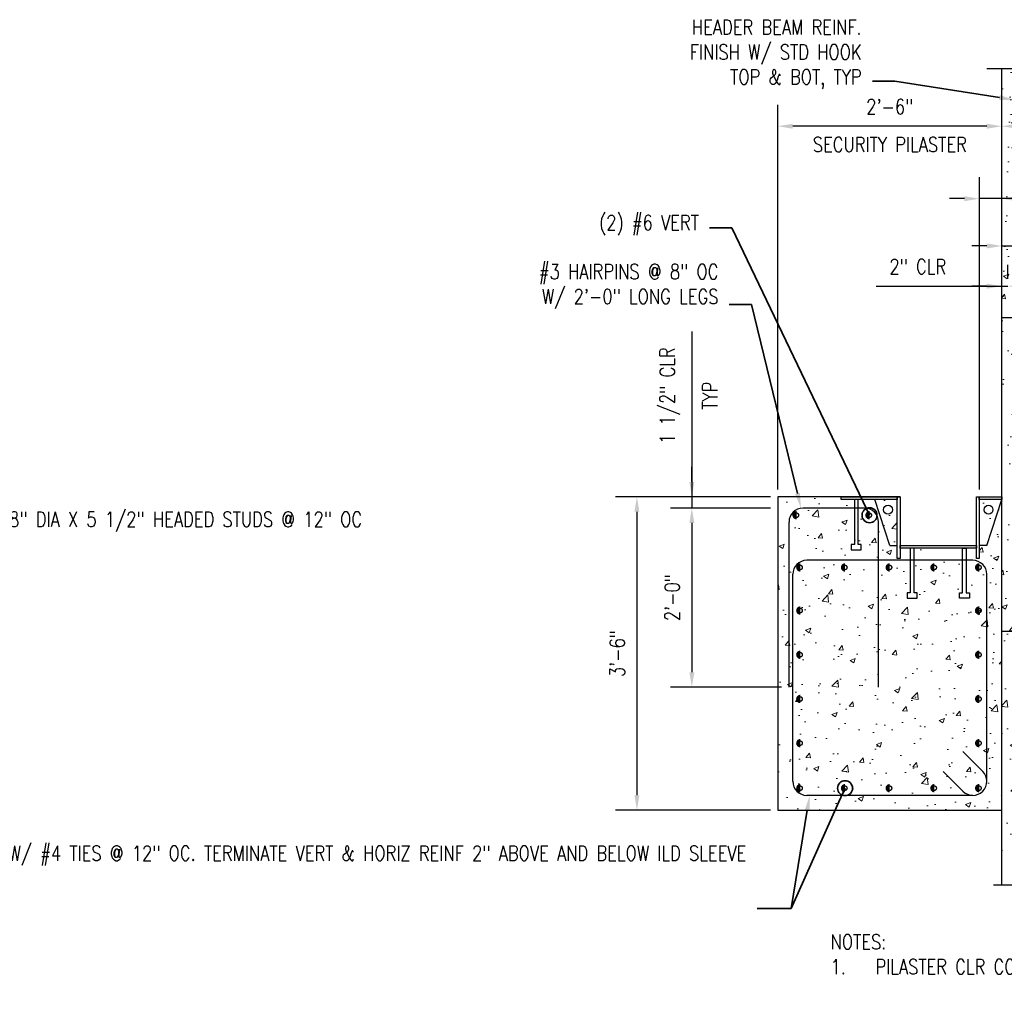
# Model space of a CAD drawing. Header units: inches. Extents: x -807 to 1010, y -1035 to -30.
# Tile 20 of 56: x 18 to 150, y -329 to -198. Entities that reach past the tile are written whole.
import ezdxf
from ezdxf import colors
from ezdxf.entities.mleader import LeaderData, LeaderLine
from ezdxf.math import Vec2, Vec3

# ---------------------------------------------------------------- set-up
doc = ezdxf.new("R2010")
doc.units = ezdxf.units.IN
doc.header["$MEASUREMENT"] = 0
doc.header["$PDMODE"] = 2
doc.layers.get('Defpoints').update_dxf_attribs({"color": 243})
doc.layers.add('A-WALL-PATT', color=9, linetype='Continuous', lineweight=18, true_color=0x808080)
for name, color, linetype in [('S-ANNO-DIMS', 1, 'Continuous'), ('S-DETL-HVY', 4, 'Continuous'), ('S-DETL-MEDM', 3, 'Continuous')]:
    doc.layers.add(name, color=color, linetype=linetype)
doc.layers.add('S-ANNO-NOTE', color=2, linetype='Continuous', lineweight=35)
doc.styles.add('Annotative', font='romans.shx', dxfattribs={"width": 0.8, "height": 0.125})
doc.dimstyles.new('Annotative', dxfattribs={"dimscale": 0, "dimtxt": 0.125, "dimasz": 0.125, "dimexe": 0.179688, "dimexo": 0.0625, "dimgap": 0.09, "dimtad": 1, "dimdec": 3, "dimzin": 3, "dimdsep": 46, "dimlunit": 4, "dimtxsty": 'Annotative', "dimcen": 0.09, "dimclrd": 1, "dimclre": 1, "dimclrt": 2, "dimazin": 2, "dimtfac": 1, "dimtdec": 3, "dimtmove": 1, "dimatfit": 3, "dimfxl": 1, "dimtfill": 1, "dimfrac": 2, "dimtolj": 1, "dimtzin": 0, "dimarcsym": 0})

# ---------------------------------------------------------------- blocks, each defined once
blk = doc.blocks.new('*D54')
at = {"layer": 'Defpoints', "color": 0, "transparency": 16777216}
for p in [(119.31, -261.65), (107.78, -263.15), (119.31, -263.15)]:
    blk.add_point(p, dxfattribs=at)
at = {"layer": 'S-ANNO-DIMS', "color": 1, "lineweight": -2, "transparency": 16777216}
for p, q in [((107.78, -239.48), (107.78, -261.65)), ((107.78, -259.65), (107.78, -257.65)), ((118.31, -261.65), (104.91, -261.65)), ((107.78, -261.65), (107.78, -263.15)), ((107.78, -261.65), (107.78, -263.15)), ((118.31, -263.15), (104.91, -263.15)), ((107.78, -265.15), (107.78, -267.15))]:
    blk.add_line(p, q, dxfattribs=at)
at = {"layer": 'S-ANNO-DIMS', "color": 1, "transparency": 16777216}
for points in [[(107.45, -259.65), (108.12, -259.65), (107.78, -261.65)], [(107.45, -265.15), (108.12, -265.15), (107.78, -263.15)]]:
    blk.add_solid(points, dxfattribs=at)
at = {"layer": 'S-ANNO-DIMS', "color": 2, "transparency": 16777216, "insert": (110.22, -248.08), "char_height": 2, "attachment_point": 5, "rotation": 90, "style": 'Annotative', "bg_fill": 3, "box_fill_scale": 1.25, "bg_fill_color": 256, "bg_fill_true_color": 13158600, "bg_fill_transparency": 0}
blk.add_mtext('\\A1;TYP', dxfattribs=at)
at = {"layer": 'S-ANNO-DIMS', "color": 2, "transparency": 16777216, "insert": (104.82, -248.08), "char_height": 2, "attachment_point": 5, "rotation": 90, "style": 'Annotative', "bg_fill": 3, "box_fill_scale": 1.25, "bg_fill_color": 256, "bg_fill_true_color": 13158600, "bg_fill_transparency": 0}
blk.add_mtext('\\A1;1 1/2" CLR', dxfattribs=at)
blk = doc.blocks.new('*D49')
at = {"layer": 'Defpoints', "color": 0, "transparency": 16777216}
for p in [(119.31, -263.15), (107.78, -287.15), (120.81, -287.15)]:
    blk.add_point(p, dxfattribs=at)
at = {"layer": 'S-ANNO-DIMS', "color": 1, "lineweight": -2, "transparency": 16777216}
for p, q in [((118.31, -263.15), (104.91, -263.15)), ((107.78, -265.15), (107.78, -285.15)), ((119.81, -287.15), (104.91, -287.15))]:
    blk.add_line(p, q, dxfattribs=at)
at = {"layer": 'S-ANNO-DIMS', "color": 1, "transparency": 16777216}
for points in [[(107.45, -265.15), (108.12, -265.15), (107.78, -263.15)], [(107.45, -285.15), (108.12, -285.15), (107.78, -287.15)]]:
    blk.add_solid(points, dxfattribs=at)
at = {"layer": 'S-ANNO-DIMS', "color": 2, "transparency": 16777216, "insert": (105.15, -275.15), "char_height": 2, "attachment_point": 5, "rotation": 90, "style": 'Annotative', "bg_fill": 3, "box_fill_scale": 1.25, "bg_fill_color": 256, "bg_fill_true_color": 13158600, "bg_fill_transparency": 0}
blk.add_mtext('\\A1;2\'-0"', dxfattribs=at)
blk = doc.blocks.new('*D50')
at = {"layer": 'Defpoints', "color": 0, "transparency": 16777216}
for p in [(119.31, -261.65), (100.42, -303.65), (119.31, -303.65)]:
    blk.add_point(p, dxfattribs=at)
at = {"layer": 'S-ANNO-DIMS', "color": 1, "lineweight": -2, "transparency": 16777216}
for p, q in [((118.31, -261.65), (97.54, -261.65)), ((100.42, -263.65), (100.42, -301.65)), ((118.31, -303.65), (97.54, -303.65))]:
    blk.add_line(p, q, dxfattribs=at)
at = {"layer": 'S-ANNO-DIMS', "color": 1, "transparency": 16777216}
for points in [[(100.09, -263.65), (100.75, -263.65), (100.42, -261.65)], [(100.09, -301.65), (100.75, -301.65), (100.42, -303.65)]]:
    blk.add_solid(points, dxfattribs=at)
at = {"layer": 'S-ANNO-DIMS', "color": 2, "transparency": 16777216, "insert": (97.79, -282.65), "char_height": 2, "attachment_point": 5, "rotation": 90, "style": 'Annotative', "bg_fill": 3, "box_fill_scale": 1.25, "bg_fill_color": 256, "bg_fill_true_color": 13158600, "bg_fill_transparency": 0}
blk.add_mtext('\\A1;3\'-6"', dxfattribs=at)
blk = doc.blocks.new('*D51')
at = {"layer": 'Defpoints', "color": 0, "transparency": 16777216}
for p in [(146.31, -221.69), (149.31, -237.65), (146.31, -261.65)]:
    blk.add_point(p, dxfattribs=at)
at = {"layer": 'S-ANNO-DIMS', "color": 1, "lineweight": -2, "transparency": 16777216}
for p, q in [((146.31, -260.65), (146.31, -218.82)), ((149.31, -236.65), (149.31, -218.82)), ((144.31, -221.69), (142.31, -221.69)), ((149.31, -221.69), (146.31, -221.69)), ((149.31, -221.69), (146.31, -221.69)), ((158.95, -221.69), (149.31, -221.69)), ((151.31, -221.69), (153.31, -221.69))]:
    blk.add_line(p, q, dxfattribs=at)
at = {"layer": 'S-ANNO-DIMS', "color": 1, "transparency": 16777216}
for points in [[(144.31, -221.36), (144.31, -222.03), (146.31, -221.69)], [(151.31, -221.36), (151.31, -222.03), (149.31, -221.69)]]:
    blk.add_solid(points, dxfattribs=at)
at = {"layer": 'S-ANNO-DIMS', "color": 2, "transparency": 16777216, "insert": (156.4, -219.06), "char_height": 2, "attachment_point": 5, "style": 'Annotative', "bg_fill": 3, "box_fill_scale": 1.25, "bg_fill_color": 256, "bg_fill_true_color": 13158600, "bg_fill_transparency": 0}
blk.add_mtext('\\A1;3"', dxfattribs=at)
blk = doc.blocks.new('*D52')
at = {"layer": 'Defpoints', "color": 0, "transparency": 16777216}
for p in [(119.31, -211.99), (149.31, -237.65), (119.31, -261.65)]:
    blk.add_point(p, dxfattribs=at)
at = {"layer": 'S-ANNO-DIMS', "color": 1, "lineweight": -2, "transparency": 16777216}
for p, q in [((119.31, -260.65), (119.31, -209.11)), ((149.31, -236.65), (149.31, -209.11)), ((147.31, -211.99), (121.31, -211.99))]:
    blk.add_line(p, q, dxfattribs=at)
at = {"layer": 'S-ANNO-DIMS', "color": 1, "transparency": 16777216}
for points in [[(121.31, -211.65), (121.31, -212.32), (119.31, -211.99)], [(147.31, -211.65), (147.31, -212.32), (149.31, -211.99)]]:
    blk.add_solid(points, dxfattribs=at)
at = {"layer": 'S-ANNO-DIMS', "color": 2, "transparency": 16777216, "insert": (134.31, -209.36), "char_height": 2, "attachment_point": 5, "style": 'Annotative', "bg_fill": 3, "box_fill_scale": 1.25, "bg_fill_color": 256, "bg_fill_true_color": 13158600, "bg_fill_transparency": 0}
blk.add_mtext('\\A1;2\'-6"', dxfattribs=at)
at = {"layer": 'S-ANNO-DIMS', "color": 2, "transparency": 16777216, "insert": (134.31, -214.43), "char_height": 2, "attachment_point": 5, "style": 'Annotative', "bg_fill": 3, "box_fill_scale": 1.25, "bg_fill_color": 256, "bg_fill_true_color": 13158600, "bg_fill_transparency": 0}
blk.add_mtext('\\A1;SECURITY PILASTER', dxfattribs=at)
blk = doc.blocks.new('*D53')
at = {"layer": 'Defpoints', "color": 0, "transparency": 16777216}
for p in [(191.31, -211.99), (149.31, -237.65), (191.31, -249.65)]:
    blk.add_point(p, dxfattribs=at)
at = {"layer": 'S-ANNO-DIMS', "color": 1, "lineweight": -2, "transparency": 16777216}
for p, q in [((149.31, -236.65), (149.31, -209.11)), ((191.31, -248.65), (191.31, -209.11)), ((151.31, -211.99), (189.31, -211.99))]:
    blk.add_line(p, q, dxfattribs=at)
at = {"layer": 'S-ANNO-DIMS', "color": 1, "transparency": 16777216}
for points in [[(151.31, -211.65), (151.31, -212.32), (149.31, -211.99)], [(189.31, -211.65), (189.31, -212.32), (191.31, -211.99)]]:
    blk.add_solid(points, dxfattribs=at)
at = {"layer": 'S-ANNO-DIMS', "color": 2, "transparency": 16777216, "char_height": 2, "attachment_point": 5, "style": 'Annotative', "bg_fill": 3, "box_fill_scale": 1.25, "bg_fill_color": 256, "bg_fill_true_color": 13158600, "bg_fill_transparency": 0}
for s, insert in [('\\A1;3\'-6"', (170.31, -209.36)), ('\\A1;PILASTER', (170.31, -214.43))]:
    blk.add_mtext(s, dxfattribs=dict(at, insert=insert))
blk = doc.blocks.new('*D47')
at = {"layer": 'Defpoints', "color": 0, "transparency": 16777216}
for p in [(152.06, -228.03), (149.31, -237.65), (152.06, -241.53)]:
    blk.add_point(p, dxfattribs=at)
at = {"layer": 'S-ANNO-DIMS', "color": 1, "lineweight": -2, "transparency": 16777216}
for p, q in [((149.31, -236.65), (149.31, -225.16)), ((152.06, -240.53), (152.06, -225.16)), ((147.31, -228.03), (145.31, -228.03)), ((149.31, -228.03), (152.06, -228.03)), ((149.31, -228.03), (152.06, -228.03)), ((174.11, -228.03), (152.06, -228.03)), ((154.06, -228.03), (156.06, -228.03))]:
    blk.add_line(p, q, dxfattribs=at)
at = {"layer": 'S-ANNO-DIMS', "color": 1, "transparency": 16777216}
for points in [[(147.31, -227.7), (147.31, -228.37), (149.31, -228.03)], [(154.06, -227.7), (154.06, -228.37), (152.06, -228.03)]]:
    blk.add_solid(points, dxfattribs=at)
at = {"layer": 'S-ANNO-DIMS', "color": 2, "transparency": 16777216, "insert": (165.39, -225.07), "char_height": 2, "attachment_point": 5, "style": 'Annotative', "bg_fill": 3, "box_fill_scale": 1.25, "bg_fill_color": 256, "bg_fill_true_color": 13158600, "bg_fill_transparency": 0}
blk.add_mtext('\\A1;2 3/4" CLR', dxfattribs=at)
blk = doc.blocks.new('_Origin')
at = {"color": 0, "linetype": 'ByBlock', "lineweight": -2}
blk.add_line((0, 0), (-1, 0), dxfattribs=at)
blk.add_circle((0, 0), 0.5, dxfattribs=at)
blk = doc.blocks.new('*D56')
at = {"layer": 'Defpoints', "color": 0, "transparency": 16777216}
for p in [(150.15, -233.42), (150.15, -233.42), (149.31, -234.61)]:
    blk.add_point(p, dxfattribs=at)
at = {"layer": 'S-ANNO-DIMS', "color": 1, "lineweight": -2, "transparency": 16777216}
for p, q in [((150.15, -232.42), (150.15, -230.55)), ((132.5, -233.42), (149.31, -233.42)), ((147.31, -233.42), (145.31, -233.42)), ((149.31, -233.42), (150.15, -233.42)), ((149.31, -233.42), (150.15, -233.42)), ((152.15, -233.42), (154.15, -233.42))]:
    blk.add_line(p, q, dxfattribs=at)
at = {"layer": 'S-ANNO-DIMS', "color": 1, "transparency": 16777216}
for points in [[(147.31, -233.09), (147.31, -233.75), (149.31, -233.42)], [(152.15, -233.09), (152.15, -233.75), (150.15, -233.42)]]:
    blk.add_solid(points, dxfattribs=at)
at = {"layer": 'S-ANNO-DIMS', "color": 2, "transparency": 16777216, "insert": (138.06, -230.79), "char_height": 2, "attachment_point": 5, "style": 'Annotative', "bg_fill": 3, "box_fill_scale": 1.25, "bg_fill_color": 256, "bg_fill_true_color": 13158600, "bg_fill_transparency": 0}
blk.add_mtext('\\A1;2" CLR', dxfattribs=at)

msp = doc.modelspace()

# ---------------------------------------------------------------- hatches: boundary and pattern name
at = {"layer": 'A-WALL-PATT'}
h = msp.add_hatch(dxfattribs=at)
h.set_pattern_fill('AR-CONC', color=8, style=0)
h.paths.add_polyline_path([(191.30786, -204.26705), (171.03069, -204.26705), (171.03069, -202.23589), (169.58296, -206.43751), (169.58296, -204.26705), (149.30786, -204.26705), (149.30786, -237.65201), (191.30786, -237.65201)])
h = msp.add_hatch(dxfattribs=at)
h.set_pattern_fill('AR-CONC', color=8, style=0)
h.paths.add_polyline_path([(191.30786, -250.65201), (190.80786, -250.65201), (190.80786, -237.65201), (149.30786, -237.65201), (149.30786, -279.65201), (153.29977, -279.65201), (155.29977, -281.65201), (161.29977, -281.65201), (163.29977, -279.65201), (191.30786, -279.65201)])
h = msp.add_hatch(dxfattribs=at)
h.set_pattern_fill('AR-CONC', color=8, style=0)
h.set_pattern_definition([(50, (0, -12), (7.1726, -0.62752), [0.75, -8.25]), (355, (0, -12), (-1.38751, 7.52192), [0.6, -6.6]), (100.4514, (0.598, -12.052), (5.78509, 6.8944), [0.6374, -7.01142]), (46.1842, (0, -10), (10.67241, -1.6552), [1.125, -12.375]), (96.6356, (0.889, -10.138), (9.34662, 9.7412), [0.9561, -10.51714]), (351.184, (0, -10), (9.34662, 9.7412), [0.9, -9.9]), (21, (1, -10.5), (5.96907, -4.02619), [0.75, -8.25]), (326, (1, -10.5), (2.43315, 7.2515), [0.6, -6.6]), (71.4514, (1.4974, -10.8355), (8.40222, 3.22531), [0.6374, -7.01142]), (37.5, (0, -12), (0.121599, 3.328939), [0, -6.52, 0, -6.7, 0, -6.625]), (7.5, (0, -12), (2.630695, 3.944117), [0, -3.82, 0, -6.37, 0, -2.525]), (327.5, (-2.23, -12), (5.338224, -0.225549), [0, -2.5, 0, -7.8, 0, -10.35]), (317.5, (-3.23, -12), (5.83186, 1.00105), [0, -3.25, 0, -5.18, 0, -7.35])])
h.paths.add_polyline_path([(149.30786, -262.02701), (146.30786, -262.02701), (146.30786, -269.90201), (145.93286, -269.90201), (145.93286, -268.52701), (135.68286, -268.52701), (135.68286, -269.90201), (135.30786, -269.90201), (135.30786, -262.02701), (128.18286, -262.02701), (128.18286, -261.65201), (119.30786, -261.65201), (119.30786, -303.65201), (149.30786, -303.65201)])
h = msp.add_hatch(dxfattribs=at)
h.set_pattern_fill('AR-CONC', color=8, style=0)
h.paths.add_polyline_path([(167.30786, -279.65201), (163.29977, -279.65201), (161.29977, -281.65201), (155.29977, -281.65201), (153.29977, -279.65201), (149.30786, -279.65201), (149.30786, -313.63163), (157.52321, -313.63163), (157.52321, -315.80209), (158.97094, -311.60046), (158.97094, -313.63163), (167.30786, -313.63163)])
at = {"layer": 'S-DETL-MEDM'}
h = msp.add_hatch(color=256, dxfattribs=at)
h.dxf.hatch_style = 1
h.paths.add_polyline_path([(131.96947, -264.11168, 1), (131.21947, -264.11168, 1)])
h = msp.add_hatch(color=256, dxfattribs=at)
h.dxf.hatch_style = 1
h.paths.add_polyline_path([(122.69802, -271.11168, 1), (121.94802, -271.11168, 1)])
h = msp.add_hatch(color=256, dxfattribs=at)
h.dxf.hatch_style = 1
h.paths.add_polyline_path([(128.69044, -271.11168, 1), (127.94044, -271.11168, 1)])
h = msp.add_hatch(color=256, dxfattribs=at)
h.dxf.hatch_style = 1
h.paths.add_polyline_path([(134.68286, -271.11168, 1), (133.93286, -271.11168, 1)])
h = msp.add_hatch(color=256, dxfattribs=at)
h.dxf.hatch_style = 1
h.paths.add_polyline_path([(140.67527, -271.11168, 1), (139.92527, -271.11168, 1)])
h = msp.add_hatch(color=256, dxfattribs=at)
h.dxf.hatch_style = 1
h.paths.add_polyline_path([(146.66769, -271.11168, 1), (145.91769, -271.11168, 1)])
h = msp.add_hatch(color=256, dxfattribs=at)
h.dxf.hatch_style = 1
h.paths.add_polyline_path([(122.69802, -276.88668, 1), (121.94802, -276.88668, 1)])
h = msp.add_hatch(color=256, dxfattribs=at)
h.dxf.hatch_style = 1
h.paths.add_polyline_path([(146.66769, -276.88668, 1), (145.91769, -276.88668, 1)])
h = msp.add_hatch(color=256, dxfattribs=at)
h.dxf.hatch_style = 1
h.paths.add_polyline_path([(122.69802, -282.81168, 1), (121.94802, -282.81168, 1)])
h = msp.add_hatch(color=256, dxfattribs=at)
h.dxf.hatch_style = 1
h.paths.add_polyline_path([(146.66769, -282.81168, 1), (145.91769, -282.81168, 1)])
h = msp.add_hatch(color=256, dxfattribs=at)
h.dxf.hatch_style = 1
h.paths.add_polyline_path([(122.69802, -288.73668, 1), (121.94802, -288.73668, 1)])
h = msp.add_hatch(color=256, dxfattribs=at)
h.dxf.hatch_style = 1
h.paths.add_polyline_path([(146.66769, -288.73668, 1), (145.91769, -288.73668, 1)])
h = msp.add_hatch(color=256, dxfattribs=at)
h.dxf.hatch_style = 1
h.paths.add_polyline_path([(122.69802, -294.66168, 1), (121.94802, -294.66168, 1)])
h = msp.add_hatch(color=256, dxfattribs=at)
h.dxf.hatch_style = 1
h.paths.add_polyline_path([(146.66769, -294.66168, 1), (145.91769, -294.66168, 1)])
h = msp.add_hatch(color=256, dxfattribs=at)
h.dxf.hatch_style = 1
h.paths.add_polyline_path([(122.69802, -300.69234, 1), (121.94802, -300.69234, 1)])
h = msp.add_hatch(color=256, dxfattribs=at)
h.dxf.hatch_style = 1
h.paths.add_polyline_path([(128.69044, -300.69234, 1), (127.94044, -300.69234, 1)])
h = msp.add_hatch(color=256, dxfattribs=at)
h.dxf.hatch_style = 1
h.paths.add_polyline_path([(134.68286, -300.69234, 1), (133.93286, -300.69234, 1)])
h = msp.add_hatch(color=256, dxfattribs=at)
h.dxf.hatch_style = 1
h.paths.add_polyline_path([(140.67527, -300.69234, 1), (139.92527, -300.69234, 1)])
h = msp.add_hatch(color=256, dxfattribs=at)
h.dxf.hatch_style = 1
h.paths.add_polyline_path([(146.66769, -300.69234, 1), (145.91769, -300.69234, 1)])

# ---------------------------------------------------------------- linework, layer by layer
at = {"layer": 'S-DETL-HVY'}
for p, q in [((149.30786, -313.63163), (149.30786, -237.65201)), ((216.30414, -237.65201), (149.30786, -237.65201)), ((135.68286, -261.65201), (119.30786, -261.65201)), ((119.30786, -261.65201), (119.30786, -303.65201)), ((135.68286, -268.15201), (145.93286, -268.15201)), ((149.30786, -279.65201), (153.29977, -279.65201)), ((119.30786, -303.65201), (149.30786, -303.65201))]:
    msp.add_line(p, q, dxfattribs=at)
for points in [[(147.30786, -204.26705), (169.58296, -204.26705), (169.58296, -206.43751), (171.03069, -202.23589), (171.03069, -204.26705), (193.30579, -204.26705)], [(148.19648, -313.63163), (157.52321, -313.63163), (157.52321, -315.80209), (158.97094, -311.60046), (158.97094, -313.63163), (168.88233, -313.63163)]]:
    msp.add_lwpolyline(points, dxfattribs=at)
at = {"layer": 'S-DETL-MEDM'}
for p, q in [((130.92786, -263.15201), (122.68786, -263.15201)), ((120.80786, -287.15201), (120.80786, -265.03201)), ((132.80786, -287.15201), (132.80786, -265.03201)), ((134.30786, -268.15201), (135.30786, -268.15201)), ((147.30786, -268.15201), (146.30786, -268.15201)), ((145.42786, -270.15201), (123.18786, -270.15201)), ((121.30786, -299.77201), (121.30786, -272.03201)), ((147.30786, -299.77201), (147.30786, -272.03201)), ((149.31558, -289.65201), (149.30786, -289.65201)), ((146.75722, -298.44265), (144.10687, -295.7923)), ((144.0985, -301.10137), (141.44815, -298.45102)), ((145.42786, -301.65201), (123.18786, -301.65201))]:
    msp.add_line(p, q, dxfattribs=at)
at = {"layer": 'S-DETL-MEDM', "const_width": 0.75}
for points in [[(131.59447, -263.92418, 1), (131.59447, -264.29918, 1)], [(122.32302, -270.92418, 1), (122.32302, -271.29918, 1)], [(128.31544, -270.92418, 1), (128.31544, -271.29918, 1)], [(134.30786, -270.92418, 1), (134.30786, -271.29918, 1)], [(140.30027, -270.92418, 1), (140.30027, -271.29918, 1)], [(146.29269, -270.92418, 1), (146.29269, -271.29918, 1)], [(122.32302, -276.69918, 1), (122.32302, -277.07418, 1)], [(146.29269, -276.69918, 1), (146.29269, -277.07418, 1)], [(122.32302, -282.62418, 1), (122.32302, -282.99918, 1)], [(146.29269, -282.62418, 1), (146.29269, -282.99918, 1)], [(122.32302, -288.54918, 1), (122.32302, -288.92418, 1)], [(146.29269, -288.54918, 1), (146.29269, -288.92418, 1)], [(122.32302, -294.47418, 1), (122.32302, -294.84918, 1)], [(146.29269, -294.47418, 1), (146.29269, -294.84918, 1)], [(122.32302, -300.50484, 1), (122.32302, -300.87984, 1)], [(128.31544, -300.50484, 1), (128.31544, -300.87984, 1)], [(134.30786, -300.50484, 1), (134.30786, -300.87984, 1)], [(140.30027, -300.50484, 1), (140.30027, -300.87984, 1)], [(146.29269, -300.50484, 1), (146.29269, -300.87984, 1)]]:
    msp.add_lwpolyline(points, format="xyb", dxfattribs=at)
at = {"layer": 'S-DETL-MEDM'}
for points in [[(135.68286, -268.15201), (145.93286, -268.15201), (145.93286, -268.52701), (135.68286, -268.52701)], [(136.63169, -275.24795), (137.98402, -275.24795), (137.98402, -274.52701), (137.55786, -274.52701), (137.55786, -268.52701), (137.05786, -268.52701), (137.05786, -274.52701), (136.63169, -274.52701)], [(144.98402, -275.24795), (143.63169, -275.24795), (143.63169, -274.52701), (144.05786, -274.52701), (144.05786, -268.52701), (144.55786, -268.52701), (144.55786, -274.52701), (144.98402, -274.52701)]]:
    msp.add_lwpolyline(points, close=True, dxfattribs=at)
for centre in [(134.07428, -263.37351), (147.54143, -263.37351)]:
    msp.add_circle(centre, 0.5975, dxfattribs=at)
for centre, start, end in [((122.68786, -265.03201), 90, 180), ((130.92786, -265.03201), 0, 90), ((123.18786, -272.03201), 90, 180), ((145.42786, -272.03201), 0, 90), ((145.42786, -299.77201), 225, 45), ((123.18786, -299.77201), 180, 270)]:
    msp.add_arc(centre, 1.88, start, end, dxfattribs=at)

# ---------------------------------------------------------------- texts
at = {"layer": 'S-ANNO-NOTE', "lineweight": -3, "insert": (126.37575, -320.28085), "char_height": 2, "attachment_point": 1, "style": 'Annotative'}
msp.add_mtext('NOTES:\\P\\pxi-3,l3,t3;1.^IPILASTER CLR COVERS ARE TO TIES.', dxfattribs=at)

# ---------------------------------------------------------------- leaders
at = {"layer": 'S-ANNO-NOTE', "lineweight": -3}
ml = msp.add_multileader_mtext('Standard', dxfattribs=at)
ml.set_content('\\A1;\\pxi-3,l4,t4;HEADER BEAM REINF.\\P\\pi0,l0,tz;{\\A0;FINISH W/ STD HOOK\\PTOP & BOT, TYP}', color=256, style='Annotative')
ml.set_leader_properties(color=1, linetype='ByLayer', lineweight=-1)
ml.build(insert=Vec2(0, 0))
ml.multileader.update_dxf_attribs({"text_right_attachment_type": 3, "dogleg_length": 0.125, "arrow_head_size": 2, "scale": 16})
ctx = ml.context
ctx.base_point, ctx.scale, ctx.char_height, ctx.arrow_head_size, ctx.landing_gap_size, ctx.plane_origin = Vec3(102.88812, -198.89849), 16, 2, 2, 1.44, Vec3(132.59225, -179.40741)
ctx.right_attachment, ctx.text_align_type = 3, 2
notes = []
notes.append((ctx, [(1, (1, 1, 0), (134.97209, -205.94611), (-1, 0), 2.99445, [(1, [(150.99042, -208.45686)], 0, [])])]))
ctx.mtext.insert, ctx.mtext.width, ctx.mtext.alignment, ctx.mtext.flow_direction = Vec3(130.53764, -197.70802), 43.038049, 3, 5
ml = msp.add_multileader_mtext('Standard', dxfattribs=at)
ml.set_content('\\A1;PL 1/2 X 13" X CONT W/ (2) 7/8" DIA X 5 1/2" HEADED STUDS @ 12" OC', color=256, style='Annotative')
ml.set_leader_properties(color=1, linetype='ByLayer', lineweight=-1)
ml.build(insert=Vec2(0, 0))
ml.multileader.update_dxf_attribs({"text_right_attachment_type": 3, "dogleg_length": 0.125, "arrow_head_size": 2, "scale": 16})
ctx = ml.context
ctx.base_point, ctx.scale, ctx.char_height, ctx.arrow_head_size, ctx.landing_gap_size, ctx.plane_origin = Vec3(-22.25604, -264.66267), 16, 2, 2, 1.44, Vec3(-37.24442, -312.86833)
ctx.right_attachment = 3
notes.append((ctx, [(1, (1, 1, 0), (-24.25604, -264.66267), (1, 0), 2, [(1, [(-35.97352, -250.65201)], 0, [])])]))
ctx.mtext.insert, ctx.mtext.width, ctx.mtext.flow_direction = Vec3(-20.81604, -263.66267), 43.038049, 5
for ctx, leaders in notes:
    for number, flags, end, landing, length, lines in leaders:
        leader = LeaderData()
        leader.index, (leader.has_last_leader_line, leader.has_dogleg_vector, leader.attachment_direction) = number, flags
        leader.last_leader_point, leader.dogleg_vector, leader.dogleg_length = Vec3(end), Vec3(landing), length
        for number, points, colour, breaks in lines:
            line = LeaderLine()
            line.index, line.vertices, line.color, line.breaks = number, Vec3.list(points), colors.encode_raw_color(colour), breaks
            leader.lines.append(line)
        ctx.leaders.append(leader)

# ---------------------------------------------------------------- next in the draw order: dimensions: what is measured, and where the dimension line sits
at = {"layer": 'S-ANNO-DIMS'}
dim = msp.add_linear_dim(base=(146.30786, -221.69321), p1=(149.30786, -237.65201), p2=(146.30786, -261.65201), dimstyle='Annotative', override={"dimpost": '\\X'}, dxfattribs=at)
dim.commit()
dim.dimension.update_dxf_attribs({"geometry": '*D51', "text_midpoint": (156.40259, -218.16633), "dimtype": 160})
dim = msp.add_linear_dim(base=(107.78375, -263.15201), p1=(119.30786, -261.65201), p2=(119.30786, -263.15201), angle=270, text='<> CLR\\X TYP', dimstyle='Annotative', override={"dimpost": '\\X'}, dxfattribs=at)
dim.commit()
dim.dimension.update_dxf_attribs({"geometry": '*D54', "text_midpoint": (111.76897, -248.08067), "dimtype": 160})

# ---------------------------------------------------------------- next in the draw order: dimensions: what is measured, and where the dimension line sits
dim = msp.add_linear_dim(base=(107.78375, -287.15201), p1=(119.30786, -263.15201), p2=(120.80786, -287.15201), angle=270, dimstyle='Annotative', override={"dimpost": '\\X'}, dxfattribs=at)
dim.commit()
dim.dimension.update_dxf_attribs({"geometry": '*D49', "text_midpoint": (107.78375, -275.15201), "dimtype": 160})

# ---------------------------------------------------------------- next in the draw order: hatches: boundary and pattern name
at = {"layer": 'S-DETL-MEDM'}
h = msp.add_hatch(color=256, dxfattribs=at)
h.dxf.hatch_style = 1
h.paths.add_polyline_path([(122.19802, -264.11168, 1), (121.44802, -264.11168, 1)])

# ---------------------------------------------------------------- next in the draw order: linework, layer by layer
at = {"layer": 'S-DETL-MEDM', "const_width": 0.75}
msp.add_lwpolyline([(121.82302, -263.92418, 1), (121.82302, -264.29918, 1)], format="xyb", dxfattribs=at)

# ---------------------------------------------------------------- next in the draw order: dimensions: what is measured, and where the dimension line sits
at = {"layer": 'S-ANNO-DIMS'}
dim = msp.add_linear_dim(base=(100.41992, -303.65201), p1=(119.30786, -261.65201), p2=(119.30786, -303.65201), angle=270, dimstyle='Annotative', override={"dimpost": '\\X'}, dxfattribs=at)
dim.commit()
dim.dimension.update_dxf_attribs({"geometry": '*D50', "text_midpoint": (97.78944, -282.65201)})

# ---------------------------------------------------------------- next in the draw order: leaders
at = {"layer": 'S-ANNO-NOTE', "lineweight": -3}
ml = msp.add_multileader_mtext('Standard', dxfattribs=at)
ml.set_content('\\A1;\\pxi-3,l4,t4;#3 HAIRPINS @ 8" OC\\PW/ 2\'-0" LONG LEGS', color=256, style='Annotative')
ml.set_leader_properties(color=1, linetype='ByLayer', lineweight=-1)
ml.build(insert=Vec2(0, 0))
ml.multileader.update_dxf_attribs({"text_right_attachment_type": 3, "dogleg_length": 0.125, "arrow_head_size": 2, "scale": 16})
ctx = ml.context
ctx.base_point, ctx.scale, ctx.char_height, ctx.arrow_head_size, ctx.landing_gap_size, ctx.plane_origin = Vec3(82.25094, -231.79752), 16, 2, 2, 1.44, Vec3(110.80165, -197.43186)
ctx.right_attachment, ctx.text_align_type = 3, 2
notes = []
notes.append((ctx, [(1, (1, 1, 0), (115.77583, -235.89276), (-1, 0), 2.98774, [(1, [(122.40846, -263.15201)], 0, [])])]))
ctx.mtext.insert, ctx.mtext.width, ctx.mtext.alignment, ctx.mtext.flow_direction = Vec3(111.34808, -230.46419), 43.038049, 3, 5
ml = msp.add_multileader_mtext('Standard', dxfattribs=at)
ml.set_content('\\A1;2" X 6" KEY ', color=256, style='Annotative')
ml.set_leader_properties(color=1, linetype='ByLayer', lineweight=-1)
ml.build(insert=Vec2(0, 0))
ml.multileader.update_dxf_attribs({"text_right_attachment_type": 3, "dogleg_length": 0.125, "arrow_head_size": 2, "scale": 16})
ctx = ml.context
ctx.base_point, ctx.scale, ctx.char_height, ctx.arrow_head_size, ctx.landing_gap_size, ctx.plane_origin = Vec3(175.87351, -303.92768), 16, 2, 2, 1.44, Vec3(163.74532, -330.02529)
ctx.right_attachment, ctx.text_align_type = 3, 2
notes.append((ctx, [(1, (1, 1, 0), (173.87351, -303.92768), (1, 0), 2, [(1, [(158.30786, -281.65201)], 0, [])])]))
ctx.mtext.insert, ctx.mtext.width, ctx.mtext.alignment, ctx.mtext.flow_direction = Vec3(192.93255, -302.92768), 43.038049, 3, 5
ml = msp.add_multileader_mtext('Standard', dxfattribs=at)
ml.set_content('\\pxt4;(18) #5 W/ #4 TIES @ 12" OC. TERMINATE VERT & HORIZ REINF 2" ABOVE AND BELOW ILD SLEEVE  ', color=256, style='Annotative')
ml.set_leader_properties(color=1, linetype='ByLayer', lineweight=-1)
ml.set_arrow_properties(name='ORIGIN')
ml.build(insert=Vec2(0, 0))
ml.multileader.update_dxf_attribs({"text_right_attachment_type": 3, "dogleg_length": 0.125, "arrow_head_size": 2, "scale": 16})
ctx = ml.context
ctx.base_point, ctx.scale, ctx.char_height, ctx.arrow_head_size, ctx.landing_gap_size, ctx.plane_origin = Vec3(71.42832, -309.40742), 16, 2, 2, 1.44, Vec3(87.93974, -288.09945)
ctx.right_attachment, ctx.text_align_type = 3, 2
notes.append((ctx, [(1, (1, 1, 0), (121.08793, -316.83599), (-1, 0), 4.57009, [(1, [(128.31544, -300.69234)], 0, [])])]))
ctx.mtext.insert, ctx.mtext.width, ctx.mtext.alignment, ctx.mtext.flow_direction = Vec3(115.07784, -308.40742), 42.4229345, 3, 5
ml = msp.add_multileader_mtext('Standard', dxfattribs=at)
ml.set_content('\\pxt4;   ', color=256, style='Annotative')
ml.set_leader_properties(color=1, linetype='ByLayer', lineweight=-1)
ml.build(insert=Vec2(0, 0))
ml.multileader.update_dxf_attribs({"text_right_attachment_type": 3, "dogleg_length": 0.125, "arrow_head_size": 2, "scale": 16})
ctx = ml.context
ctx.base_point, ctx.scale, ctx.char_height, ctx.arrow_head_size, ctx.landing_gap_size, ctx.plane_origin = Vec3(108.83784, -316.83599), 16, 2, 2, 1.44, Vec3(87.93974, -288.09945)
ctx.right_attachment, ctx.text_align_type = 3, 2
notes.append((ctx, [(1, (1, 1, 0), (121.08793, -316.83599), (-1, 0), 4.57009, [(1, [(123.57923, -301.65201)], 0, [])])]))
ctx.mtext.insert, ctx.mtext.width, ctx.mtext.alignment, ctx.mtext.flow_direction = Vec3(115.07784, -315.83599), 42.4229345, 3, 5
for ctx, leaders in notes:
    for number, flags, end, landing, length, lines in leaders:
        leader = LeaderData()
        leader.index, (leader.has_last_leader_line, leader.has_dogleg_vector, leader.attachment_direction) = number, flags
        leader.last_leader_point, leader.dogleg_vector, leader.dogleg_length = Vec3(end), Vec3(landing), length
        for number, points, colour, breaks in lines:
            line = LeaderLine()
            line.index, line.vertices, line.color, line.breaks = number, Vec3.list(points), colors.encode_raw_color(colour), breaks
            leader.lines.append(line)
        ctx.leaders.append(leader)

# ---------------------------------------------------------------- next in the draw order: dimensions: what is measured, and where the dimension line sits
at = {"layer": 'S-ANNO-DIMS'}
dim = msp.add_linear_dim(base=(119.30786, -211.98585), p1=(149.30786, -237.65201), p2=(119.30786, -261.65201), text='<>\\XSECURITY PILASTER', dimstyle='Annotative', override={"dimpost": '\\X'}, dxfattribs=at)
dim.commit()
dim.dimension.update_dxf_attribs({"geometry": '*D52', "text_midpoint": (134.30786, -211.98585), "dimtype": 160})

# ---------------------------------------------------------------- next in the draw order: linework, layer by layer
at = {"layer": 'S-DETL-HVY'}
for p, q in [((135.68286, -261.65201), (135.68286, -268.15201)), ((145.93286, -268.15201), (145.93286, -261.65201)), ((145.93286, -261.65201), (149.30786, -261.65201))]:
    msp.add_line(p, q, dxfattribs=at)
at = {"layer": 'S-DETL-MEDM'}
for p, q in [((134.30786, -268.15201), (132.30786, -262.02701)), ((147.30786, -268.15201), (149.30786, -262.02701))]:
    msp.add_line(p, q, dxfattribs=at)
for points in [[(127.80786, -261.65201), (135.30786, -261.65201), (135.30786, -262.02701), (127.80786, -262.02701)], [(129.13169, -268.74795), (130.48402, -268.74795), (130.48402, -268.02701), (130.05786, -268.02701), (130.05786, -262.02701), (129.55786, -262.02701), (129.55786, -268.02701), (129.13169, -268.02701)], [(135.30786, -269.90201), (135.30786, -261.65201), (135.68286, -261.65201), (135.68286, -269.90201)], [(145.93286, -269.90201), (145.93286, -261.65201), (146.30786, -261.65201), (146.30786, -269.90201)], [(146.30786, -261.65201), (149.30786, -261.65201), (149.30786, -262.02701), (146.30786, -262.02701)]]:
    msp.add_lwpolyline(points, close=True, dxfattribs=at)

# ---------------------------------------------------------------- next in the draw order: dimensions: what is measured, and where the dimension line sits
at = {"layer": 'S-ANNO-DIMS'}
dim = msp.add_linear_dim(base=(191.30786, -211.98585), p1=(149.30786, -237.65201), p2=(191.30786, -249.65201), text='<>\\XPILASTER', dimstyle='Annotative', override={"dimpost": '\\X'}, dxfattribs=at)
dim.commit()
dim.dimension.update_dxf_attribs({"geometry": '*D53', "text_midpoint": (170.30786, -211.98585)})

# ---------------------------------------------------------------- next in the draw order: dimensions: what is measured, and where the dimension line sits
dim = msp.add_linear_dim(base=(152.05897, -228.03319), p1=(149.30786, -237.65201), p2=(152.05897, -241.52735), text='<> CLR', dimstyle='Annotative', override={"dimpost": '\\X'}, dxfattribs=at)
dim.commit()
dim.dimension.update_dxf_attribs({"geometry": '*D47', "text_midpoint": (165.39049, -232.70868), "dimtype": 160})

# ---------------------------------------------------------------- next in the draw order: linework, layer by layer
at = {"layer": 'S-DETL-HVY'}
msp.add_line((149.30786, -237.65201), (149.30786, -204.26705), dxfattribs=at)

# ---------------------------------------------------------------- next in the draw order: dimensions: what is measured, and where the dimension line sits
at = {"layer": 'S-ANNO-DIMS'}
dim = msp.add_linear_dim(base=(150.15179, -233.42), p1=(149.30786, -234.61239), p2=(150.15179, -233.42), text='2" CLR', dimstyle='Annotative', override={"dimpost": '\\X', "dimse1": 1, "dimse2": 0}, dxfattribs=at)
dim.commit()
dim.dimension.update_dxf_attribs({"geometry": '*D56', "text_midpoint": (138.05545, -237.48739), "dimtype": 160})

# ---------------------------------------------------------------- next in the draw order: leaders
at = {"layer": 'S-ANNO-NOTE', "lineweight": -3}
ml = msp.add_multileader_mtext('Standard', dxfattribs=at)
ml.set_content('\\A1;\\pxi-3,l4,t4;(2) #6 VERT', color=256, style='Annotative')
ml.set_leader_properties(color=1, linetype='ByLayer', lineweight=-1)
ml.set_arrow_properties(name='ORIGIN')
ml.build(insert=Vec2(0, 0))
ml.multileader.update_dxf_attribs({"text_right_attachment_type": 3, "dogleg_length": 0.125, "arrow_head_size": 2, "scale": 16})
ctx = ml.context
ctx.base_point, ctx.scale, ctx.char_height, ctx.arrow_head_size, ctx.landing_gap_size, ctx.plane_origin = Vec3(92.04627, -225.23045), 16, 2, 2, 1.44, Vec3(114.34225, -197.43186)
ctx.right_attachment, ctx.text_align_type = 3, 2
notes = []
notes.append((ctx, [(1, (1, 1, 0), (113.15882, -225.61141), (-1, 0), 2.99445, [(1, [(131.59447, -264.11168)], 0, [])])]))
ctx.mtext.insert, ctx.mtext.width, ctx.mtext.alignment, ctx.mtext.flow_direction = Vec3(108.72436, -223.89712), 43.038049, 3, 5
for ctx, leaders in notes:
    for number, flags, end, landing, length, lines in leaders:
        leader = LeaderData()
        leader.index, (leader.has_last_leader_line, leader.has_dogleg_vector, leader.attachment_direction) = number, flags
        leader.last_leader_point, leader.dogleg_vector, leader.dogleg_length = Vec3(end), Vec3(landing), length
        for number, points, colour, breaks in lines:
            line = LeaderLine()
            line.index, line.vertices, line.color, line.breaks = number, Vec3.list(points), colors.encode_raw_color(colour), breaks
            leader.lines.append(line)
        ctx.leaders.append(leader)

doc.saveas('drawing.dxf')
